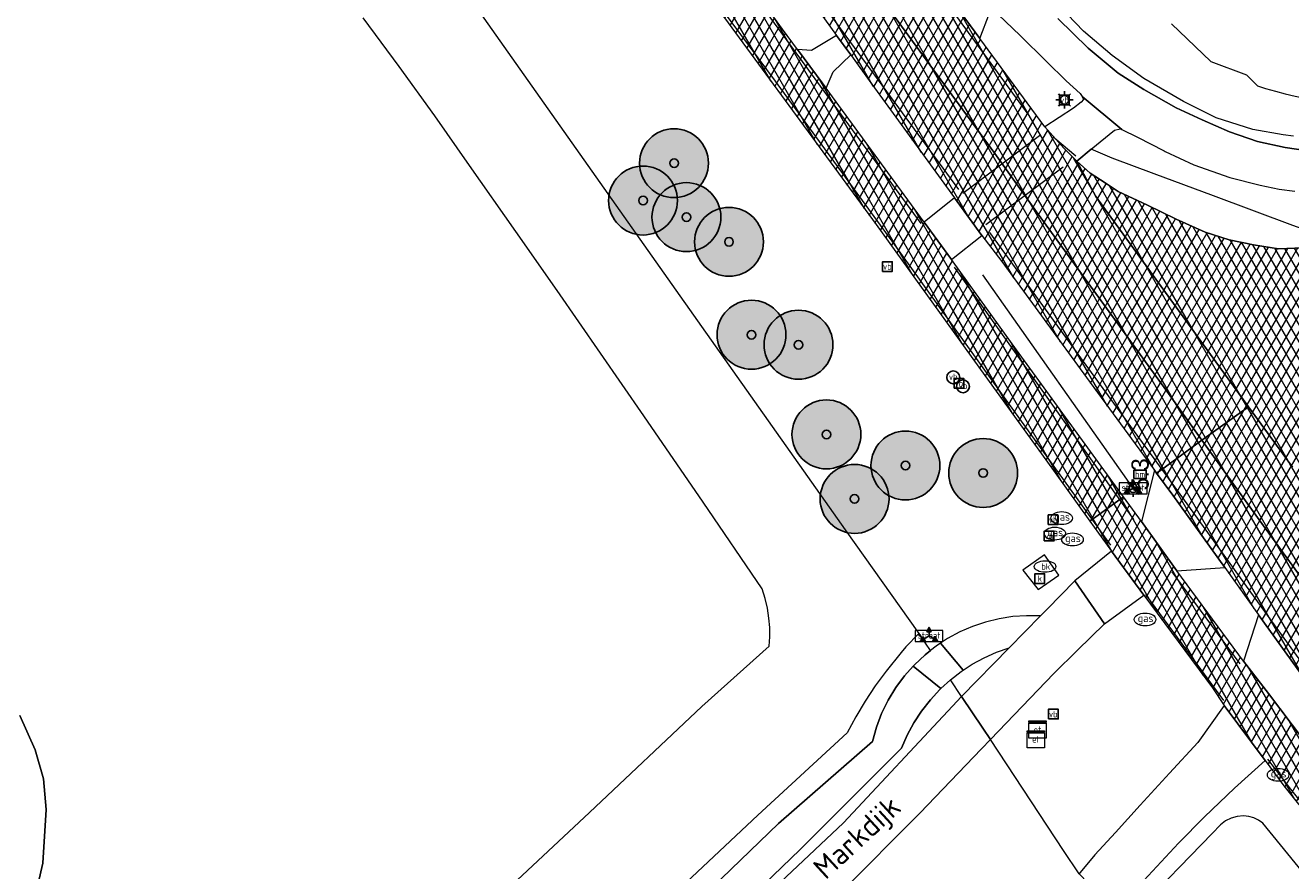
# Model space of a CAD drawing. Header units: metres. Extents: x 101608 to 104514, y 400798 to 405846.
# Tile 57 of 112: x 102555 to 102629, y 404566 to 404615. Entities that reach past the tile are written whole.
import ezdxf
from ezdxf.enums import TextEntityAlignment as Align

# ---------------------------------------------------------------- set-up
doc = ezdxf.new("R2010")
doc.units = ezdxf.units.M
for name, color, linetype, lineweight in [('B-WE-GR-BOOM-A', 63, 'Continuous', 25), ('B-WE-GR-BOOM-S', 90, 'Continuous', 25), ('B-WE-GR-GRAS-GV', 60, 'Continuous', 13), ('B-WE-GR-HAAG-G', 90, 'GR-HAAG1', 13), ('B-WE-GW-TALUD_KRUIN-G', 90, 'Continuous', 18), ('B-WE-IE-MEUBILAIR_WEGMEUBILAIR-S', 7, 'Continuous', 25), ('B-WE-IE-MEUBILAIR_WEGMEUBILAIR_PAAL-S', 7, 'Continuous', 25), ('B-WE-IE-MEUBILAIR_WEGMEUBILAIR_VERKEERSBORD-S', 7, 'Continuous', 25), ('B-WE-IE-TERREINAFSCHEIDING_KUNSTMATIG_HEKWERK-G', 20, 'IE-TERREINAFSCHEIDING-KUNSTMATIG', 18), ('B-WE-KL-ET_KAST-S', 10, 'Continuous', 25), ('B-WE-KL-ET_LS_OV_LICHTMAST-S', 190, 'Continuous', 25), ('B-WE-KL-GAS_PUT-S', 30, 'Continuous', 25), ('B-WE-KL-WATER-S', 170, 'Continuous', 25), ('B-WE-OG-TERREIN_ERF-GV', 7, 'Continuous', 18), ('B-WE-OG-TOPOGRAFIE-T18', 7, 'Continuous', 18), ('B-WE-OG-WATER_SLOOT-GV', 120, 'Continuous', 18), ('B-WE-RI-GWA_KOLK-S', 30, 'Continuous', 25), ('B-WE-VH-GESLOTENVERHARDING_ASFALT-A-500', 12, 'Continuous', 18), ('B-WE-VH-KANTVERHARDING-G', 60, 'Continuous', 18), ('B-WE-VH-VERHARDING_ASFALT-GV', 252, 'Continuous', 18), ('B-WE-VH-VERHARDING_BETONSTRAATSTEEN-GV', 252, 'Continuous', 18), ('B-WE-VH-VERHARDING_HALFVERHARDING_GRIND-GV', 252, 'Continuous', 18), ('B-WE-VH-VERHARDING_PUIN-GV', 252, 'Continuous', 18), ('B-WE-VH-VERHARDING_STRAATBAKSTEEN-GV', 252, 'Continuous', 18), ('B-WE-VH-VERHARDING_TEGEL-GV', 252, 'Continuous', 18), ('B-WE-VW-MARKERING_PICTOGRAM-G', 7, 'Continuous', 18)]:
    doc.layers.add(name, color=color, linetype=linetype, lineweight=lineweight)
doc.layers.add('Label_Puntobject', color=255, linetype='Continuous')
doc.styles.add('NLCS-ISO', font='NLCS-ISO.ttf')
doc.styles.add('NLCS-ISO-M250-T18', font='NLCS-ISO.ttf', dxfattribs={"height": 0.45})
doc.linetypes.add('GR-HAAG1', pattern='A,6,[176,NLCS.SHX,S=0.125,R=0,X=0,Y=0],-2', length=8)
doc.linetypes.add('IE-TERREINAFSCHEIDING-KUNSTMATIG', pattern='A,4,[82,NLCS.SHX,S=0.75,R=90,X=0,Y=0],4,-2', length=10)
pattern_1 = [(60, (0, 0), (-0.4330127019, 0.25), []), (120, (0, 0), (-0.4330127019, -0.25), [])]

# ---------------------------------------------------------------- blocks, each defined once
blk = doc.blocks.new('SIE-WEG_VERKEERSBORD_WEGWIJZER-SO')
at = {"linetype": 'ByBlock', "lineweight": -2}
h = blk.add_hatch(color=0, dxfattribs=at)
h.dxf.hatch_style = 1
h.paths.add_polyline_path([(0.5, 1), (0, 2), (-0.5, 1)])
h = blk.add_hatch(color=0, dxfattribs=at)
h.dxf.hatch_style = 1
h.paths.add_polyline_path([(-1.38, -0.22), (-2, -1.15), (-0.88, -1.09)])
h = blk.add_hatch(color=0, dxfattribs=at)
h.dxf.hatch_style = 1
h.paths.add_polyline_path([(1.38, -0.22), (2, -1.15), (0.88, -1.09)])
at = {"color": 0, "linetype": 'ByBlock', "lineweight": -2}
for points in [[(-1.13, -0.65), (0, 0)], [(0, 1), (0, 0)], [(1.13, -0.65), (0, 0)]]:
    blk.add_lwpolyline(points, dxfattribs=at)
for points in [[(0.5, 1), (0, 2), (-0.5, 1)], [(-1.38, -0.22), (-2, -1.15), (-0.88, -1.09)], [(1.38, -0.22), (2, -1.15), (0.88, -1.09)]]:
    blk.add_lwpolyline(points, close=True, dxfattribs=at)
blk = doc.blocks.new('SIE-WEG_VERKEERSBORD-SO')
at = {"color": 0, "linetype": 'ByBlock', "lineweight": -2}
blk.add_lwpolyline([(-1.125, -1.125), (1.125, -1.125), (1.125, 1.125), (-1.125, 1.125)], close=True, dxfattribs=at)
at = {"color": 0, "linetype": 'ByBlock', "lineweight": -2, "style": 'NLCS-ISO'}
blk.add_text('vb', height=1.5, dxfattribs=at).set_placement((0, 0), align=Align.MIDDLE_CENTER)
blk = doc.blocks.new('SIE-WEG_VERKEERSBORD_STRAATNAAM-SO')
at = {"color": 0, "linetype": 'ByBlock', "lineweight": 18}
blk.add_lwpolyline([(-3.25, -1.25), (3.25, -1.25), (3.25, 1.25), (-3.25, 1.25)], close=True, dxfattribs=at)
at = {"color": 0, "linetype": 'ByBlock', "lineweight": 18, "style": 'NLCS-ISO'}
blk.add_text('straat', height=1.5, dxfattribs=at).set_placement((0, 0.15), align=Align.MIDDLE_CENTER)
blk = doc.blocks.new('SKL-ET_KAST_ELEKTRA-SO')
at = {"color": 0, "linetype": 'ByBlock', "lineweight": 18}
for points in [[(-2, 2), (2, 2), (2, 1.68), (-2, 1.68)], [(-2, 1.52), (2, 1.52), (2, -2), (-2, -2)]]:
    blk.add_lwpolyline(points, close=True, dxfattribs=at)
at = {"color": 0, "linetype": 'ByBlock', "lineweight": 18, "style": 'NLCS-ISO'}
blk.add_text('et', height=1.5, dxfattribs=at).set_placement((0, 0), align=Align.MIDDLE_CENTER)
blk = doc.blocks.new('SKL-ET_OV_LICHTMAST-SO')
at = {"color": 0, "linetype": 'ByBlock', "lineweight": -2}
for points in [[(-1.25, 0), (-2, 0)], [(-1.41, 1.41), (-0.88, 0.88)], [(0, 2), (0, 1.25)], [(0.88, 0.88), (1.41, 1.41)], [(2, 0), (1.25, 0)], [(-1.41, -1.41), (-0.88, -0.88)], [(0, -1.25), (0, -2)], [(0.88, -0.88), (1.41, -1.41)]]:
    blk.add_lwpolyline(points, dxfattribs=at)
blk.add_circle((0, 0), 1, dxfattribs=at)
blk = doc.blocks.new('SIE-WEG_PAAL_HECTOMETERPAAL-SO')
at = {"color": 0, "linetype": 'ByBlock', "lineweight": -2}
blk.add_lwpolyline([(-1.44375, -0.94375), (1.44375, -0.94375), (1.44375, 0.94375), (-1.44375, 0.94375)], close=True, dxfattribs=at)
at = {"color": 0, "linetype": 'ByBlock', "lineweight": -2, "style": 'NLCS-ISO'}
blk.add_text('hm', height=1.5, dxfattribs=at).set_placement((0, 0), align=Align.MIDDLE_CENTER)
at = {"style": 'NLCS-ISO'}
blk.add_attdef('WAARDE', (2.13125, -1.69375), '', height=1.5, dxfattribs=at)
blk = doc.blocks.new('SIE-WEG_PAAL_VERKEERSBORD-SO')
at = {"color": 0, "linetype": 'ByBlock', "lineweight": -2}
blk.add_circle((0, 0), 1.5, dxfattribs=at)
at = {"color": 0, "linetype": 'ByBlock', "lineweight": -2, "style": 'NLCS-ISO'}
blk.add_text('vb', height=1.5, dxfattribs=at).set_placement((0, 0.13), align=Align.MIDDLE_CENTER)
blk = doc.blocks.new('SKL-GAS_PUT-SO')
at = {"color": 0, "linetype": 'ByBlock', "lineweight": 18}
blk.add_ellipse((0, 0), major_axis=(2.5, 0), ratio=0.601255, dxfattribs=at)
at = {"color": 0, "linetype": 'ByBlock', "lineweight": 18, "style": 'NLCS-ISO'}
blk.add_text('gas', height=1.8, dxfattribs=at).set_placement((0.12, 0.3), align=Align.MIDDLE_CENTER)
blk = doc.blocks.new('SKL-WATER_BRANDKRAAN_BRANDPUT-SO')
at = {"color": 0, "linetype": 'ByBlock', "lineweight": 18}
blk.add_ellipse((0, 0), major_axis=(2.5, 0), ratio=0.54, dxfattribs=at)
at = {"color": 0, "linetype": 'ByBlock', "lineweight": 18, "style": 'NLCS-ISO'}
blk.add_text('bk', height=1.5, dxfattribs=at).set_placement((0.16, 0), align=Align.MIDDLE_CENTER)
blk = doc.blocks.new('SRI-KOLK-SO')
at = {"color": 0, "linetype": 'ByBlock', "lineweight": -2}
blk.add_lwpolyline([(-1.125, -1.125), (1.125, -1.125), (1.125, 1.125), (-1.125, 1.125)], close=True, dxfattribs=at)
at = {"color": 0, "linetype": 'ByBlock', "lineweight": -2, "style": 'NLCS-ISO'}
blk.add_text('k', height=1.5, dxfattribs=at).set_placement((0, 0), align=Align.MIDDLE_CENTER)
blk = doc.blocks.new('SGR-BOOM_01-SO')
at = {"layer": 'B-WE-GR-BOOM-A'}
h = blk.add_hatch(color=256, dxfattribs=at)
h.dxf.hatch_style = 1
edge = h.paths.add_edge_path()
edge.add_arc((0, 0), 2, 0, 360)
at = {"color": 0, "linetype": 'ByBlock', "lineweight": -2}
for radius in [2, 0.25]:
    blk.add_circle((0, 0), radius, dxfattribs=at)

msp = doc.modelspace()

# ---------------------------------------------------------------- hatches: boundary and pattern name
at = {"layer": 'B-WE-VH-GESLOTENVERHARDING_ASFALT-A-500'}
h = msp.add_hatch(dxfattribs=at)
h.set_pattern_fill('AVH-ASFALT-SOD', color=256, scale=0.5, pattern_type=2)
h.set_pattern_definition(pattern_1)
h.paths.add_polyline_path([(102566.874, 404673.495), (102566.653, 404673.325), (102564.343, 404671.543), (102566.716, 404668.467), (102572.366, 404660.978), (102577.719, 404653.832), (102583.385, 404646.22), (102588.832, 404638.817), (102594.479, 404631.182), (102599.832, 404623.882), (102606.288, 404615.047), (102611.697, 404607.65), (102614.214, 404604.122), (102621.683, 404593.843), (102623.734, 404590.998), (102626.434, 404592.944), (102617.562, 404605.149), (102616.458, 404607.193), (102615.719, 404607.961), (102614.603, 404609.192), (102610.836, 404614.313), (102605.784, 404621.184), (102603.086, 404624.848), (102595.828, 404634.746), (102585.489, 404648.755), (102584.761, 404649.742), (102576.144, 404661.297), (102567.438, 404672.765)])
h = msp.add_hatch(dxfattribs=at)
h.set_pattern_fill('AVH-ASFALT-SOD', color=256, scale=0.5, pattern_type=2)
h.set_pattern_definition(pattern_1)
h.paths.add_polyline_path([(102594.479, 404631.182), (102588.832, 404638.817), (102583.385, 404646.22), (102577.719, 404653.832), (102572.366, 404660.978), (102566.716, 404668.467), (102564.343, 404671.543), (102561.992, 404669.729), (102561.68, 404669.488), (102566.047, 404663.848), (102573.393, 404654.154), (102581.78, 404642.938), (102583.895, 404640.095), (102593.538, 404626.961), (102602.514, 404614.501), (102603.329, 404613.37), (102603.47, 404613.175), (102604.405, 404611.876), (102609.356, 404605.073), (102610.955, 404602.894), (102612.101, 404601.373), (102617.025, 404594.652), (102620.971, 404589.266), (102621.096, 404589.096), (102621.397, 404589.313), (102623.734, 404590.998), (102621.683, 404593.843), (102614.214, 404604.122), (102611.697, 404607.65), (102606.288, 404615.047), (102599.832, 404623.882)])
h = msp.add_hatch(dxfattribs=at)
h.set_pattern_fill('AVH-ASFALT-SOD', color=256, scale=0.5, pattern_type=2)
h.set_pattern_definition(pattern_1)
h.paths.add_polyline_path([(102601.896, 404611.438), (102601.668, 404611.749), (102600.62, 404613.166), (102600.24, 404613.68), (102599.37, 404614.857), (102594.671, 404621.359), (102589.808, 404628.039), (102587.93, 404626.59), (102593.326, 404619.177), (102604.803, 404603.519), (102611.131, 404594.768), (102614.66, 404589.87), (102617.228, 404586.307), (102619.176, 404587.711), (102612.954, 404596.246), (102610.171, 404600.12), (102609.178, 404601.502), (102607.596, 404603.661)])
h = msp.add_hatch(dxfattribs=at)
h.set_pattern_fill('AVH-ASFALT-SOD', color=256, scale=0.5, pattern_type=2)
h.set_pattern_definition(pattern_1)
h.paths.add_polyline_path([(102634.698, 404603.094), (102633.522, 404602.785), (102631.956, 404602.427), (102630.068, 404602.2), (102628.176, 404602.118), (102626.725, 404602.346), (102625.311, 404602.644), (102623.925, 404603.081), (102622.243, 404603.828), (102620.564, 404604.651), (102618.87, 404605.439), (102618.102, 404605.937), (102617.236, 404606.505), (102616.458, 404607.193), (102617.562, 404605.149), (102626.434, 404592.944), (102628.421, 404590.211), (102628.992, 404589.44), (102636.33, 404579.277), (102636.699, 404579.044), (102636.455, 404580.254), (102636.151, 404582.231), (102635.978, 404584.605), (102636.195, 404587.032), (102636.631, 404588.774), (102637.258, 404590.574), (102638.013, 404592.32), (102638.518, 404593.218), (102639.179, 404594.395), (102640.028, 404595.542)])
h = msp.add_hatch(dxfattribs=at)
h.set_pattern_fill('AVH-ASFALT-SOD', color=256, scale=0.5, pattern_type=2)
h.set_pattern_definition(pattern_1)
h.paths.add_polyline_path([(102638.067, 404576.847), (102636.699, 404579.044), (102636.33, 404579.277), (102628.992, 404589.44), (102628.421, 404590.211), (102626.434, 404592.944), (102623.734, 404590.998), (102627.31, 404586.039), (102633.289, 404577.826), (102635.867, 404574.294), (102643.066, 404564.336), (102649.192, 404555.925), (102655.235, 404547.579), (102662.93, 404536.944), (102667.855, 404530.152), (102677.041, 404517.444), (102682.31, 404510.181), (102684.751, 404511.934), (102684.89, 404512.033), (102684.562, 404512.488), (102669.106, 404533.867), (102660.932, 404545.113), (102650.482, 404559.442), (102646.828, 404564.435), (102646.945, 404564.551), (102645.417, 404566.7)])
h = msp.add_hatch(dxfattribs=at)
h.set_pattern_fill('AVH-ASFALT-SOD', color=256, scale=0.5, pattern_type=2)
h.set_pattern_definition(pattern_1)
h.paths.add_polyline_path([(102623.734, 404590.998), (102621.397, 404589.313), (102621.096, 404589.096), (102622.034, 404587.816), (102625.058, 404583.614), (102627.016, 404580.877), (102630.218, 404576.446), (102631.32, 404574.929), (102632.958, 404572.654), (102642.886, 404558.999), (102653.7, 404544.021), (102654.375, 404543.102), (102664.44, 404529.247), (102675.91, 404513.495), (102679.556, 404508.454), (102679.676, 404508.29), (102679.948, 404508.485), (102682.31, 404510.181), (102677.041, 404517.444), (102667.855, 404530.152), (102662.93, 404536.944), (102655.235, 404547.579), (102649.192, 404555.925), (102643.066, 404564.336), (102635.867, 404574.294), (102633.289, 404577.826), (102627.31, 404586.039)])
h = msp.add_hatch(dxfattribs=at)
h.set_pattern_fill('AVH-ASFALT-SOD', color=256, scale=0.5, pattern_type=2)
h.set_pattern_definition(pattern_1)
h.paths.add_polyline_path([(102631.195, 404571.48), (102629.625, 404573.605), (102627.605, 404576.304), (102626.151, 404578.179), (102622.274, 404583.429), (102620.213, 404586.289), (102619.176, 404587.711), (102617.228, 404586.307), (102618.478, 404584.572), (102620.354, 404582.016), (102624.337, 404576.635), (102625.031, 404575.613), (102627.412, 404572.407), (102628.48, 404570.951), (102630.287, 404568.692), (102635.746, 404562.067), (102639.726, 404556.942), (102644.688, 404550.021), (102652.562, 404539.307), (102661.235, 404527.333), (102669.067, 404516.6), (102676.677, 404506.136), (102676.836, 404506.25), (102678.332, 404507.324), (102678.483, 404507.433), (102676.256, 404510.482), (102669.713, 404519.441), (102661.947, 404530.216), (102653.575, 404541.68), (102647.122, 404550.604), (102640.491, 404559.61), (102638.671, 404561.979), (102635.85, 404565.492)])

# ---------------------------------------------------------------- linework, layer by layer
at = {"layer": 'B-WE-GR-GRAS-GV', "flags": 128}
for points in [[(102583.359, 404564.898), (102588.156, 404569.404), (102594.692, 404575.543), (102598.604, 404579.045), (102598.632, 404579.586), (102598.624, 404580.129), (102598.579, 404580.669), (102598.49, 404581.25), (102598.358, 404581.823), (102598.185, 404582.385), (102594.759, 404587.41), (102591.316, 404592.423), (102586.272, 404599.702), (102583.88, 404603.118), (102581.192, 404606.956), (102579.169, 404609.834), (102577.111, 404612.688), (102575.017, 404615.515)], [(102591.404, 404561.303), (102599.138, 404568.747), (102604.593, 404573.514), (102604.824, 404574.339), (102605.129, 404575.139), (102605.505, 404575.909), (102605.95, 404576.641), (102606.459, 404577.33), (102606.963, 404577.896), (102607.028, 404577.969), (102607.653, 404578.555), (102607.968, 404578.802), (102607.681, 404579.228), (102607.286, 404579.784), (102606.54, 404579.003), (102606.257, 404578.689), (102605.385, 404577.605), (102604.761, 404576.744), (102604.174, 404575.857), (102603.627, 404574.945), (102603.119, 404574.011), (102597.928, 404569.238), (102592.819, 404564.44)], [(102555.07, 404575.031), (102555.957, 404573.041), (102556.45, 404571.345), (102556.607, 404569.571), (102556.41, 404566.457), (102555.917, 404564.348)]]:
    msp.add_lwpolyline(points, dxfattribs=at)
msp.add_lwpolyline([(102609.765, 404576.136), (102609.12, 404577.093), (102608.563, 404576.583), (102608.514, 404576.538), (102607.956, 404575.934), (102607.45, 404575.286), (102607.001, 404574.597), (102606.611, 404573.874), (102606.282, 404573.12), (102600.372, 404567.236), (102593.071, 404560.199), (102585.058, 404552.822), (102577.585, 404545.871), (102569.944, 404538.562), (102561.636, 404530.607), (102562.075, 404530.071), (102570.363, 404537.908), (102577.936, 404545.099), (102584.852, 404551.848), (102593.937, 404560.337), (102602.912, 404568.793), (102609.242, 404575.576)], close=True, dxfattribs=at)
at = {"layer": 'B-WE-GR-GRAS-GV'}
msp.add_lwpolyline([(102616.592, 404565.837), (102615.697, 404567.195), (102611.449, 404573.637), (102610.924, 404573.091), (102607.338, 404569.362), (102584.399, 404546.33), (102564.356, 404527.485), (102554.638, 404519.152), (102535.05, 404500.655), (102522.928, 404488.779)], dxfattribs=at)
at = {"layer": 'B-WE-GR-HAAG-G', "flags": 128}
msp.add_lwpolyline([(102610.979, 404600.598), (102619.722, 404588.228)], dxfattribs=at)
at = {"layer": 'B-WE-GW-TALUD_KRUIN-G', "flags": 128}
msp.add_lwpolyline([(102631.203, 404563.953), (102627.277, 404568.77), (102627.024, 404568.948), (102626.745, 404569.081), (102626.447, 404569.166), (102626.14, 404569.199), (102625.776, 404569.172), (102625.425, 404569.073), (102625.101, 404568.907), (102624.815, 404568.68), (102624.33, 404568.18), (102619.924, 404563.641), (102618.891, 404562.593), (102620.189, 404560.667), (102620.558, 404560.932), (102624.501, 404563.762), (102625.151, 404563.728), (102625.796, 404563.643), (102626.406, 404563.515), (102627.005, 404563.342), (102627.589, 404563.125), (102632.863, 404556.012)], dxfattribs=at)
at = {"layer": 'B-WE-IE-TERREINAFSCHEIDING_KUNSTMATIG_HEKWERK-G', "flags": 128}
for points in [[(102571.536, 404630.351), (102573.555, 404627.507), (102582.957, 404614.195), (102593.18, 404599.707), (102602.077, 404587.118), (102603.006, 404585.81)], [(102571.536, 404630.351), (102573.555, 404627.507), (102582.957, 404614.195), (102593.18, 404599.707), (102602.077, 404587.118), (102603.006, 404585.81), (102607.286, 404579.784)], [(102607.286, 404579.784), (102607.681, 404579.228)]]:
    msp.add_lwpolyline(points, dxfattribs=at)
at = {"layer": 'B-WE-OG-TERREIN_ERF-GV', "flags": 128}
msp.add_lwpolyline([(102621.969, 404615.175), (102624.247, 404612.982), (102626.316, 404612.21), (102626.966, 404611.577), (102627.424, 404611.429)], dxfattribs=at)
at = {"layer": 'B-WE-OG-TERREIN_ERF-GV'}
msp.add_lwpolyline([(102627.424, 404611.429, 0.123949), (102636.83, 404610.925)], format="xyb", dxfattribs=at)
at = {"layer": 'B-WE-OG-WATER_SLOOT-GV', "flags": 128}
msp.add_lwpolyline([(102555.917, 404564.348), (102556.41, 404566.457), (102556.607, 404569.571), (102556.45, 404571.345), (102555.957, 404573.041), (102555.07, 404575.031)], dxfattribs=at)
at = {"layer": 'B-WE-VH-KANTVERHARDING-G', "flags": 128}
msp.add_lwpolyline([(102601.896, 404611.438), (102601.668, 404611.749), (102600.62, 404613.166), (102600.24, 404613.68), (102599.37, 404614.857), (102594.671, 404621.359), (102589.808, 404628.039), (102587.93, 404626.59), (102593.326, 404619.177), (102604.803, 404603.519), (102611.131, 404594.768), (102614.66, 404589.87), (102617.228, 404586.307), (102619.176, 404587.711), (102612.954, 404596.246), (102610.171, 404600.12), (102609.178, 404601.502), (102607.596, 404603.661)], close=True, dxfattribs=at)
for points in [[(102593.538, 404626.961), (102602.514, 404614.501), (102603.329, 404613.37), (102603.47, 404613.175), (102604.405, 404611.876), (102609.356, 404605.073), (102610.955, 404602.894), (102612.101, 404601.373), (102617.025, 404594.652), (102620.971, 404589.266), (102621.096, 404589.096), (102621.397, 404589.313), (102623.734, 404590.998), (102621.683, 404593.843), (102614.214, 404604.122), (102611.697, 404607.65), (102606.288, 404615.047), (102599.832, 404623.882)], [(102599.832, 404623.882), (102606.288, 404615.047), (102611.697, 404607.65), (102614.214, 404604.122), (102621.683, 404593.843), (102623.734, 404590.998), (102626.434, 404592.944), (102617.562, 404605.149), (102616.458, 404607.193), (102615.719, 404607.961), (102614.603, 404609.192), (102610.836, 404614.313), (102605.784, 404621.184)], [(102630.068, 404602.2), (102628.176, 404602.118), (102626.725, 404602.346), (102625.311, 404602.644), (102623.925, 404603.081), (102622.243, 404603.828), (102620.564, 404604.651), (102618.87, 404605.439), (102618.102, 404605.937), (102617.236, 404606.505), (102616.458, 404607.193), (102617.562, 404605.149), (102626.434, 404592.944), (102628.421, 404590.211), (102628.992, 404589.44)], [(102628.992, 404589.44), (102628.421, 404590.211), (102626.434, 404592.944), (102623.734, 404590.998), (102627.31, 404586.039), (102633.289, 404577.826)], [(102633.289, 404577.826), (102627.31, 404586.039), (102623.734, 404590.998), (102621.397, 404589.313), (102621.096, 404589.096), (102622.034, 404587.816), (102625.058, 404583.614), (102627.016, 404580.877), (102630.218, 404576.446)], [(102629.625, 404573.605), (102627.605, 404576.304), (102626.151, 404578.179), (102622.274, 404583.429), (102620.213, 404586.289), (102619.176, 404587.711), (102617.228, 404586.307), (102618.478, 404584.572), (102620.354, 404582.016), (102624.337, 404576.635), (102625.031, 404575.613), (102627.412, 404572.407), (102628.48, 404570.951), (102630.287, 404568.692)]]:
    msp.add_lwpolyline(points, dxfattribs=at)
at = {"layer": 'B-WE-VH-VERHARDING_ASFALT-GV', "flags": 128}
msp.add_lwpolyline([(102601.896, 404611.438), (102601.668, 404611.749), (102600.62, 404613.166), (102600.24, 404613.68), (102599.37, 404614.857), (102594.671, 404621.359), (102589.808, 404628.039), (102587.93, 404626.59), (102593.326, 404619.177), (102604.803, 404603.519), (102611.131, 404594.768), (102614.66, 404589.87), (102617.228, 404586.307), (102619.176, 404587.711), (102612.954, 404596.246), (102610.171, 404600.12), (102609.178, 404601.502), (102607.596, 404603.661)], close=True, dxfattribs=at)
for points in [[(102593.538, 404626.961), (102602.514, 404614.501), (102603.329, 404613.37), (102603.47, 404613.175), (102604.405, 404611.876), (102609.356, 404605.073), (102610.955, 404602.894), (102612.101, 404601.373), (102617.025, 404594.652), (102620.971, 404589.266), (102621.096, 404589.096), (102621.397, 404589.313), (102623.734, 404590.998), (102621.683, 404593.843), (102614.214, 404604.122), (102611.697, 404607.65), (102606.288, 404615.047), (102599.832, 404623.882)], [(102599.832, 404623.882), (102606.288, 404615.047), (102611.697, 404607.65), (102614.214, 404604.122), (102621.683, 404593.843), (102623.734, 404590.998), (102626.434, 404592.944), (102617.562, 404605.149), (102616.458, 404607.193), (102615.719, 404607.961), (102614.603, 404609.192), (102610.836, 404614.313), (102605.784, 404621.184)], [(102630.068, 404602.2), (102628.176, 404602.118), (102626.725, 404602.346), (102625.311, 404602.644), (102623.925, 404603.081), (102622.243, 404603.828), (102620.564, 404604.651), (102618.87, 404605.439), (102618.102, 404605.937), (102617.236, 404606.505), (102616.458, 404607.193), (102617.562, 404605.149), (102626.434, 404592.944), (102628.421, 404590.211), (102628.992, 404589.44)], [(102628.992, 404589.44), (102628.421, 404590.211), (102626.434, 404592.944), (102623.734, 404590.998), (102627.31, 404586.039), (102633.289, 404577.826)], [(102633.289, 404577.826), (102627.31, 404586.039), (102623.734, 404590.998), (102621.397, 404589.313), (102621.096, 404589.096), (102622.034, 404587.816), (102625.058, 404583.614), (102627.016, 404580.877), (102630.218, 404576.446)], [(102629.625, 404573.605), (102627.605, 404576.304), (102626.151, 404578.179), (102622.274, 404583.429), (102620.213, 404586.289), (102619.176, 404587.711), (102617.228, 404586.307), (102618.478, 404584.572), (102620.354, 404582.016), (102624.337, 404576.635), (102625.031, 404575.613), (102627.412, 404572.407), (102628.48, 404570.951), (102630.287, 404568.692)], [(102593.071, 404560.199), (102600.372, 404567.236), (102606.282, 404573.12), (102606.611, 404573.874), (102607.001, 404574.597), (102607.45, 404575.286), (102607.956, 404575.934), (102608.514, 404576.538), (102608.563, 404576.583), (102606.963, 404577.896), (102606.459, 404577.33), (102605.95, 404576.641), (102605.505, 404575.909), (102605.129, 404575.139), (102604.824, 404574.339), (102604.593, 404573.514), (102599.138, 404568.747), (102591.404, 404561.303)]]:
    msp.add_lwpolyline(points, dxfattribs=at)
at = {"layer": 'B-WE-VH-VERHARDING_BETONSTRAATSTEEN-GV', "flags": 128}
for points in [[(102629.053, 404608.645), (102628.453, 404608.74), (102626.68, 404609.044), (102624.555, 404609.72), (102622.656, 404610.672), (102620.36, 404612.01), (102618.512, 404613.338), (102616.86, 404614.751), (102615.465, 404616.199)], [(102615.365, 404615.488), (102617.123, 404613.767), (102618.521, 404612.606), (102618.867, 404612.318), (102620.354, 404611.364), (102622.242, 404610.298), (102623.737, 404609.602), (102625.341, 404608.909), (102626.95, 404608.353), (102628.557, 404608.004), (102629.887, 404607.805)]]:
    msp.add_lwpolyline(points, dxfattribs=at)
for points in [[(102603.329, 404613.37), (102602.514, 404614.501), (102601.047, 404613.62), (102600.24, 404613.68), (102600.62, 404613.166), (102601.668, 404611.749), (102601.896, 404611.438), (102602.312, 404612.379)], [(102617.299, 404607.889), (102616.458, 404607.193), (102617.236, 404606.505), (102618.102, 404605.937), (102618.87, 404605.439), (102620.564, 404604.651), (102622.243, 404603.828), (102623.925, 404603.081), (102625.311, 404602.644), (102626.725, 404602.346), (102628.176, 404602.118), (102630.068, 404602.2), (102631.956, 404602.427), (102629.006, 404603.461), (102624.4, 404605.186), (102620.958, 404606.469), (102618.519, 404607.378)], [(102614.215, 404582.331), (102615.418, 404583.172), (102614.596, 404584.344), (102613.331, 404583.452)], [(102618.478, 404584.572), (102616.344, 404582.838), (102618.073, 404580.342), (102620.354, 404582.016)], [(102609.765, 404576.136), (102611.009, 404574.29), (102611.449, 404573.637), (102615.127, 404577.462), (102616.506, 404578.811), (102618.073, 404580.342), (102616.344, 404582.838), (102614.741, 404581.205), (102614.346, 404580.803), (102612.536, 404578.96)], [(102627.412, 404572.407), (102625.031, 404575.613), (102623.498, 404573.46), (102621.841, 404571.674), (102620.144, 404569.819), (102618.711, 404568.242), (102617.519, 404566.935), (102616.66, 404565.904), (102616.592, 404565.837), (102618.659, 404563.705), (102620.108, 404565.184), (102622.376, 404567.623), (102623.88, 404569.148), (102625.618, 404570.805)]]:
    msp.add_lwpolyline(points, close=True, dxfattribs=at)
at = {"layer": 'B-WE-VH-VERHARDING_HALFVERHARDING_GRIND-GV', "flags": 128}
msp.add_lwpolyline([(102522.928, 404488.779), (102535.05, 404500.655), (102554.638, 404519.152), (102564.356, 404527.485), (102584.399, 404546.33), (102607.338, 404569.362), (102610.924, 404573.091), (102611.449, 404573.637), (102611.009, 404574.29), (102609.765, 404576.136), (102609.242, 404575.576), (102602.912, 404568.793), (102593.937, 404560.337), (102584.852, 404551.848), (102577.936, 404545.099), (102570.363, 404537.908), (102562.075, 404530.071), (102521.114, 404491.492)], dxfattribs=at)
at = {"layer": 'B-WE-VH-VERHARDING_PUIN-GV', "flags": 128}
for points in [[(102614.346, 404580.803), (102613.542, 404580.816), (102612.754, 404580.763), (102611.946, 404580.639), (102611.165, 404580.448), (102610.403, 404580.192), (102609.666, 404579.873), (102608.958, 404579.491), (102608.542, 404579.219), (102609.861, 404577.653), (102610.395, 404578.003), (102611.082, 404578.378), (102611.797, 404578.698), (102612.536, 404578.96)], [(102608.542, 404579.219), (102608.286, 404579.051), (102607.968, 404578.802), (102607.653, 404578.555), (102607.028, 404577.969), (102606.963, 404577.896), (102608.563, 404576.583), (102609.12, 404577.093), (102609.739, 404577.573), (102609.861, 404577.653)]]:
    msp.add_lwpolyline(points, close=True, dxfattribs=at)
at = {"layer": 'B-WE-VH-VERHARDING_STRAATBAKSTEEN-GV', "flags": 128}
for points in [[(102621.096, 404589.096), (102620.971, 404589.266), (102620.213, 404586.289), (102622.274, 404583.429), (102625.058, 404583.614), (102622.034, 404587.816)], [(102627.016, 404580.877), (102626.151, 404578.179), (102627.605, 404576.304), (102629.625, 404573.605), (102631.32, 404574.929), (102630.218, 404576.446)]]:
    msp.add_lwpolyline(points, close=True, dxfattribs=at)
at = {"layer": 'B-WE-VH-VERHARDING_TEGEL-GV', "flags": 128}
for points in [[(102607.886, 404620.87), (102605.784, 404621.184), (102610.836, 404614.313), (102611.392, 404615.796), (102611.518, 404616.131), (102611.003, 404616.694), (102610.189, 404617.765), (102609.164, 404619.166)], [(102616.774, 404610.964), (102616.848, 404610.781), (102616.72, 404610.635), (102616.268, 404610.284), (102614.603, 404609.192), (102615.719, 404607.961), (102616.458, 404607.193), (102617.299, 404607.889), (102618.644, 404609), (102618.975, 404609.077), (102619.088, 404609.048)], [(102609.356, 404605.073), (102607.596, 404603.661), (102609.178, 404601.502), (102610.955, 404602.894)]]:
    msp.add_lwpolyline(points, close=True, dxfattribs=at)
for points in [[(102611.9, 404615.712), (102613.181, 404614.503), (102614.698, 404612.985), (102615.843, 404611.874), (102616.656, 404611.138), (102616.774, 404610.964), (102619.088, 404609.048), (102619.998, 404608.596), (102621.536, 404607.793), (102621.588, 404607.769), (102623.264, 404606.995), (102625.361, 404606.26), (102627.106, 404605.811), (102628.225, 404605.584), (102629.132, 404605.457)], [(102629.887, 404607.805), (102628.557, 404608.004), (102626.95, 404608.353), (102625.341, 404608.909), (102623.737, 404609.602), (102622.242, 404610.298), (102620.354, 404611.364), (102618.867, 404612.318), (102618.521, 404612.606), (102617.123, 404613.767), (102615.365, 404615.488)]]:
    msp.add_lwpolyline(points, dxfattribs=at)
at = {"layer": 'B-WE-VW-MARKERING_PICTOGRAM-G', "flags": 128}
for points in [[(102566.653, 404673.325), (102574.982, 404662.404), (102583.361, 404651.187), (102591.364, 404640.361), (102602.059, 404625.75), (102613.671, 404609.844)], [(102561.992, 404669.729), (102567.262, 404662.819), (102573.717, 404654.274), (102579.536, 404646.497), (102584.015, 404640.438), (102591.011, 404630.957), (102598.603, 404620.587), (102603.052, 404614.467), (102609.585, 404605.561)], [(102618.439, 404584.907), (102612.462, 404593.215), (102605.89, 404602.339), (102598.961, 404611.846), (102592.925, 404619.991), (102585.551, 404630.114), (102578.48, 404639.761)], [(102607.427, 404603.586), (102601.953, 404611.056), (102599.111, 404614.925), (102593.552, 404622.5), (102586.434, 404632.354), (102580.91, 404639.91)], [(102606.288, 404615.047), (102599.832, 404623.882)], [(102611.697, 404607.65), (102606.288, 404615.047)], [(102614.375, 404608.734), (102609.847, 404605.329)], [(102616.398, 404607.486), (102615.18, 404608.524)], [(102611.181, 404603.533), (102615.677, 404606.88)], [(102626.434, 404592.944), (102617.562, 404605.149)], [(102621.683, 404593.843), (102614.214, 404604.122)], [(102611.383, 404603.056), (102616.992, 404595.357), (102621.397, 404589.313)], [(102619.777, 404586.406), (102614.651, 404593.63), (102609.36, 404601.042)], [(102623.734, 404590.998), (102621.683, 404593.843)], [(102628.421, 404590.211), (102626.434, 404592.944)], [(102627.31, 404586.039), (102623.734, 404590.998)], [(102621.397, 404589.313), (102622.352, 404588.002), (102626.805, 404581.832), (102631.457, 404575.422)], [(102633.289, 404577.826), (102627.31, 404586.039)], [(102625.943, 404578.025), (102622.006, 404583.36)], [(102625.002, 404575.901), (102623.658, 404577.719), (102620.469, 404582.057)], [(102627.548, 404572.487), (102628.869, 404570.749), (102630.471, 404568.783)]]:
    msp.add_lwpolyline(points, dxfattribs=at)

# ---------------------------------------------------------------- block references
at = {"layer": 'B-WE-GR-BOOM-S'}
for p in [(102593.07, 404607.087), (102591.269, 404604.916), (102593.789, 404603.955), (102596.262, 404602.519), (102597.57, 404597.127), (102600.297, 404596.546), (102601.92, 404591.342), (102606.509, 404589.535), (102611.022, 404589.102), (102603.556, 404587.597)]:
    msp.add_blockref('SGR-BOOM_01-SO', p, dxfattribs=at)
at = {"layer": 'B-WE-IE-MEUBILAIR_WEGMEUBILAIR-S', "xscale": 0.25, "yscale": 0.25, "zscale": 0.25}
for name, p in [('SIE-WEG_VERKEERSBORD-SO', (102615.745, 404610.756)), ('SIE-WEG_VERKEERSBORD-SO', (102605.459, 404601.086)), ('SIE-WEG_PAAL_VERKEERSBORD-SO', (102609.287, 404594.652)), ('SIE-WEG_VERKEERSBORD-SO', (102609.62, 404594.306)), ('SIE-WEG_PAAL_VERKEERSBORD-SO', (102609.856, 404594.132)), ('SIE-WEG_VERKEERSBORD-SO', (102615.086, 404586.389)), ('SIE-WEG_VERKEERSBORD-SO', (102614.855, 404585.444)), ('SIE-WEG_VERKEERSBORD-SO', (102615.1, 404575.104))]:
    msp.add_blockref(name, p, dxfattribs=at)
at = {"layer": 'B-WE-IE-MEUBILAIR_WEGMEUBILAIR_PAAL-S', "xscale": 0.25, "yscale": 0.25, "zscale": 0.25}
msp.add_blockref('SIE-WEG_PAAL_HECTOMETERPAAL-SO', (102620.137, 404589.027), dxfattribs=at)
at = {"layer": 'B-WE-IE-MEUBILAIR_WEGMEUBILAIR_VERKEERSBORD-S', "xscale": 0.25, "yscale": 0.25, "zscale": 0.25}
for name, p in [('SIE-WEG_VERKEERSBORD_STRAATNAAM-SO', (102619.729, 404588.211)), ('SIE-WEG_VERKEERSBORD_WEGWIJZER-SO', (102619.729, 404588.211)), ('SIE-WEG_VERKEERSBORD_STRAATNAAM-SO', (102607.879, 404579.64)), ('SIE-WEG_VERKEERSBORD_WEGWIJZER-SO', (102607.879, 404579.64))]:
    msp.add_blockref(name, p, dxfattribs=at)
at = {"layer": 'B-WE-KL-ET_KAST-S', "xscale": 0.25, "yscale": 0.25, "zscale": 0.25}
for p in [(102614.175, 404574.208), (102614.087, 404573.642)]:
    msp.add_blockref('SKL-ET_KAST_ELEKTRA-SO', p, dxfattribs=at)
at = {"layer": 'B-WE-KL-ET_LS_OV_LICHTMAST-S', "xscale": 0.25, "yscale": 0.25, "zscale": 0.25}
for p in [(102615.745, 404610.756), (102619.729, 404588.211)]:
    msp.add_blockref('SKL-ET_OV_LICHTMAST-SO', p, dxfattribs=at)
at = {"layer": 'B-WE-KL-GAS_PUT-S', "xscale": 0.25, "yscale": 0.25, "zscale": 0.25}
for p in [(102615.585, 404586.483), (102615.187, 404585.581), (102616.211, 404585.245), (102620.429, 404580.597), (102628.156, 404571.581)]:
    msp.add_blockref('SKL-GAS_PUT-SO', p, dxfattribs=at)
at = {"layer": 'B-WE-KL-WATER-S', "xscale": 0.25, "yscale": 0.25, "zscale": 0.25}
msp.add_blockref('SKL-WATER_BRANDKRAAN_BRANDPUT-SO', (102614.621, 404583.673), dxfattribs=at)
at = {"layer": 'B-WE-RI-GWA_KOLK-S', "xscale": 0.25, "yscale": 0.25, "zscale": 0.25}
msp.add_blockref('SRI-KOLK-SO', (102614.314, 404582.973), dxfattribs=at)

# ---------------------------------------------------------------- texts
at = {"layer": 'B-WE-OG-TOPOGRAFIE-T18', "style": 'NLCS-ISO-M250-T18'}
msp.add_text('Markdijk', height=1.25, rotation=42.6, dxfattribs=at).set_placement((102603.816, 404567.826), align=Align.MIDDLE)
at = {"layer": 'Label_Puntobject', "lineweight": 25}
msp.add_text('5.3', height=1, rotation=90, dxfattribs=at).set_placement((102620.137, 404589.027, 3.029), align=Align.MIDDLE)

doc.saveas('drawing.dxf')
